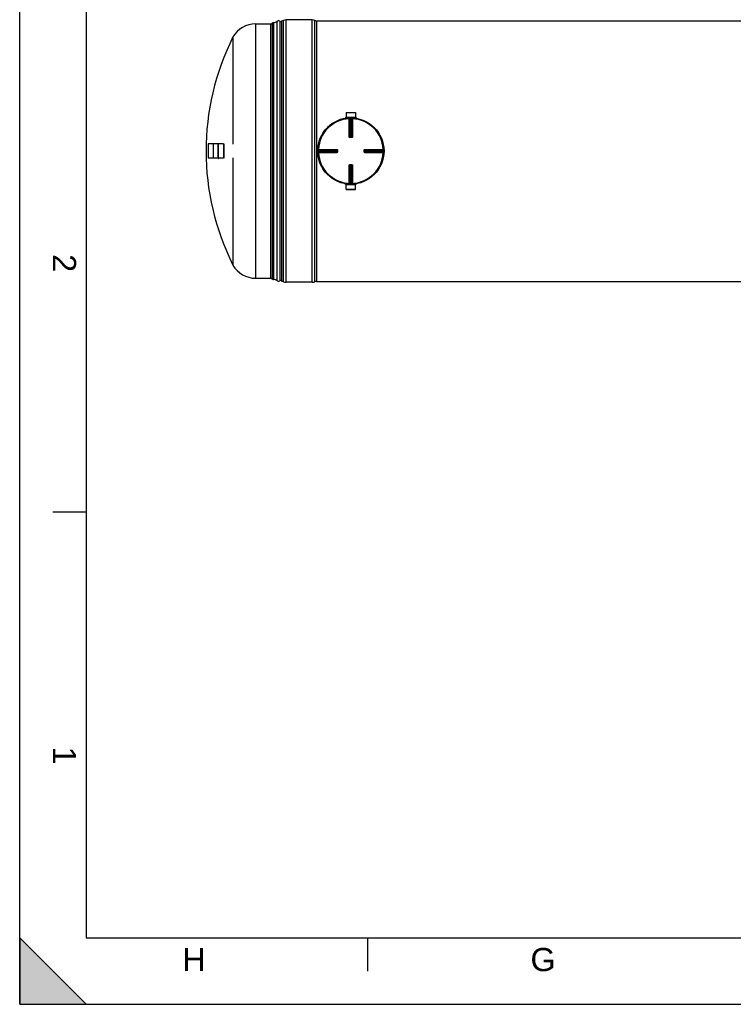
# Model space of a CAD drawing. Header units: millimetres. Extents: x 0 to 420, y 0 to 297.
# Tile 1 of 29: x 0 to 108, y 0 to 148. Entities that reach past the tile are written whole.
import ezdxf

# ---------------------------------------------------------------- set-up
doc = ezdxf.new("R2010")
doc.units = ezdxf.units.MM
doc.header["$LTSCALE"] = 23.1
doc.layers.get('0').update_dxf_attribs({"linetype": 'CONTINUOUS'})
for name, color, linetype in [('01_GLOBAL', 7, 'CONTINUOUS'), ('AXES_REF', 7, 'CONTINUOUS'), ('SURFACES', 7, 'CONTINUOUS')]:
    doc.layers.add(name, color=color, linetype=linetype)
doc.styles.add('TEXTSTYLE_2', font='arial.ttf')

# ---------------------------------------------------------------- blocks, each defined once
blk = doc.blocks.new('MARGEA3_BL0', base_point=(210.000078, 148.5))
at = {"color": 7, "linetype": 'Continuous'}
for p, q in [((0.000078, 0), (0.000078, 297)), ((10.000078, 287.000001), (10.000078, 10.000001)), ((5.000078, 74.250001), (10.000078, 74.250001)), ((10.000078, 0.000001), (0.000078, 10.000001)), ((0.000078, 10.000001), (0.000078, 0.000001)), ((10.000078, 0.000001), (0.000078, 10.000001)), ((10.000078, 10.000001), (410.000078, 10.000001)), ((52.500078, 5.000001), (52.500078, 10.000001)), ((0.000078, 0.000001), (10.000078, 0.000001)), ((0.000078, 0), (420.000078, 0))]:
    blk.add_line(p, q, dxfattribs=at)
blk.add_solid([(0.000078, 0.000001), (10.000078, 0.000001), (0.000078, 10.000001)], dxfattribs=at)
at = {"color": 7, "linetype": 'Continuous', "style": 'TEXTSTYLE_2', "oblique": 0.00001872}
for s, p in [('2', (5.000078, 113.125001)), ('1', (5.000078, 38.875001))]:
    blk.add_text(s, height=3.5, rotation=270, dxfattribs=at).set_placement(p)
for s, p in [('H', (24.500078, 5.000001)), ('G', (77.000078, 5.000001))]:
    blk.add_text(s, height=3.5, dxfattribs=at).set_placement(p)

msp = doc.modelspace()

# ---------------------------------------------------------------- linework, layer by layer
at = {"color": 7, "linetype": 'Continuous'}
for p, q in [((0, 0), (0, 297)), ((39.52, 109.01), (39.52, 148.32)), ((44.07, 148.45), (40.17, 148.45)), ((44.72, 148.32), (225.38, 148.32)), ((49.12, 133.73), (49.12, 133.67)), ((49.12, 133.73), (50.72, 133.73)), ((49.12, 133.67), (50.72, 133.67)), ((49.23, 134.47), (49.23, 133.76)), ((49.23, 134.47), (50.6, 134.47)), ((49.23, 133.76), (49.27, 133.73)), ((49.23, 133.76), (50.6, 133.76)), ((49.23, 133.67), (49.23, 133.63)), ((50.6, 133.76), (50.57, 133.73)), ((50.6, 134.47), (50.6, 133.76)), ((50.6, 133.67), (50.6, 133.63)), ((50.72, 133.73), (50.72, 133.67)), ((49.8, 130.75), (49.79, 130.75)), ((49.8, 130.75), (50.04, 130.75)), ((50.04, 130.75), (50.04, 130.75)), ((28.41, 129.75), (28.41, 127.59)), ((29.21, 127.56), (29.21, 129.78)), ((29.21, 129.78), (29.23, 129.78)), ((29.23, 127.56), (29.23, 129.78)), ((29.92, 127.56), (29.92, 129.78)), ((29.92, 129.78), (29.95, 129.78)), ((29.95, 127.56), (29.95, 129.78)), ((30.75, 129.75), (30.75, 127.59)), ((47.83, 128.8), (47.83, 128.8)), ((47.83, 128.8), (47.83, 128.79)), ((47.83, 128.79), (47.83, 128.55)), ((47.83, 128.55), (47.83, 128.54)), ((47.83, 128.54), (47.83, 128.54)), ((52, 128.79), (52, 128.8)), ((52, 128.55), (52, 128.79)), ((52, 128.54), (52, 128.55)), ((29.21, 127.56), (29.23, 127.56)), ((29.92, 127.56), (29.95, 127.56)), ((49.79, 126.59), (49.8, 126.59)), ((50.04, 126.59), (49.8, 126.59)), ((50.04, 126.59), (50.04, 126.59)), ((49.12, 123.61), (49.12, 123.66)), ((50.72, 123.66), (49.12, 123.66)), ((50.72, 123.61), (49.12, 123.61)), ((49.23, 123.67), (49.23, 123.71)), ((49.23, 123.58), (49.27, 123.61)), ((49.23, 122.86), (49.23, 123.58)), ((50.6, 123.58), (49.23, 123.58)), ((50.6, 123.58), (50.57, 123.61)), ((50.6, 123.67), (50.6, 123.71)), ((50.6, 122.86), (50.6, 123.58)), ((50.72, 123.61), (50.72, 123.66)), ((50.6, 122.86), (49.23, 122.86)), ((44.07, 108.88), (40.17, 108.88)), ((44.72, 109.01), (126.55, 109.01)), ((0, 0), (420, 0))]:
    msp.add_line(p, q, dxfattribs=at)
at = {"color": 9, "linetype": 'Continuous'}
for p, q in [((39.77, 108.96), (39.77, 148.37)), ((40.17, 108.88), (40.17, 148.45)), ((44.07, 108.88), (44.07, 148.45)), ((44.47, 108.96), (44.47, 148.37)), ((44.72, 148.32), (44.72, 109.01)), ((49.23, 133.67), (49.67, 133.67)), ((50.17, 133.67), (50.6, 133.67)), ((49.66, 133.6), (49.66, 133.54)), ((49.66, 130.82), (49.66, 133.54)), ((49.73, 130.82), (49.73, 133.54)), ((49.75, 133.54), (49.75, 130.81)), ((49.81, 133.61), (49.81, 133.54)), ((49.81, 130.75), (49.81, 133.54)), ((50.02, 133.61), (50.02, 133.54)), ((50.02, 130.75), (50.02, 133.54)), ((50.09, 130.81), (50.09, 133.54)), ((50.1, 133.54), (50.1, 130.82)), ((50.17, 133.6), (50.17, 133.54)), ((50.17, 133.54), (50.17, 130.82)), ((49.73, 130.82), (49.75, 130.81)), ((49.8, 130.69), (49.8, 130.75)), ((49.92, 130.69), (49.8, 130.69)), ((49.81, 130.81), (50.02, 130.81)), ((50.04, 130.69), (49.92, 130.69)), ((50.04, 130.69), (50.04, 130.75)), ((50.09, 130.81), (50.1, 130.82)), ((28.41, 129.75), (28.41, 127.58)), ((30.74, 129.75), (30.74, 127.58)), ((44.98, 128.92), (45.05, 128.92)), ((44.98, 128.77), (45.04, 128.77)), ((44.98, 128.56), (45.04, 128.56)), ((44.98, 128.41), (45.05, 128.42)), ((45.04, 128.77), (47.83, 128.77)), ((45.04, 128.56), (47.83, 128.56)), ((45.05, 128.92), (47.77, 128.92)), ((45.05, 128.92), (45.16, 128.92)), ((45.05, 128.86), (47.77, 128.86)), ((45.05, 128.84), (47.77, 128.84)), ((47.77, 128.5), (45.05, 128.5)), ((47.77, 128.48), (45.05, 128.48)), ((47.77, 128.42), (45.05, 128.42)), ((46.92, 128.42), (46.85, 128.42)), ((47.13, 128.42), (47.06, 128.42)), ((47.77, 128.84), (47.77, 128.86)), ((47.77, 128.77), (47.77, 128.79)), ((47.77, 128.77), (47.77, 128.56)), ((47.77, 128.56), (47.77, 128.55)), ((47.77, 128.48), (47.77, 128.5)), ((47.9, 128.79), (47.83, 128.79)), ((47.9, 128.55), (47.83, 128.55)), ((47.9, 128.79), (47.9, 128.55)), ((51.93, 128.79), (52, 128.79)), ((51.93, 128.55), (51.93, 128.79)), ((51.93, 128.55), (52, 128.55)), ((52, 128.77), (54.79, 128.77)), ((54.79, 128.56), (52, 128.56)), ((52.06, 128.92), (54.79, 128.92)), ((52.06, 128.86), (52.06, 128.84)), ((52.06, 128.86), (54.79, 128.86)), ((52.06, 128.84), (54.79, 128.84)), ((52.06, 128.77), (52.06, 128.79)), ((52.06, 128.56), (52.06, 128.77)), ((52.06, 128.56), (52.06, 128.55)), ((52.06, 128.5), (52.06, 128.48)), ((54.79, 128.5), (52.06, 128.5)), ((54.79, 128.48), (52.06, 128.48)), ((54.79, 128.42), (52.06, 128.42)), ((54.85, 128.92), (54.79, 128.92)), ((54.86, 128.77), (54.79, 128.77)), ((54.86, 128.56), (54.79, 128.56)), ((54.85, 128.41), (54.79, 128.42)), ((49.66, 123.8), (49.66, 126.52)), ((49.73, 123.8), (49.73, 126.52)), ((49.75, 126.52), (49.73, 126.52)), ((49.75, 126.52), (49.75, 123.8)), ((49.8, 126.65), (49.8, 126.59)), ((49.8, 126.65), (49.92, 126.65)), ((49.81, 126.59), (49.81, 123.79)), ((50.02, 126.52), (49.81, 126.52)), ((49.92, 126.65), (50.04, 126.65)), ((50.02, 123.79), (50.02, 126.59)), ((50.04, 126.65), (50.04, 126.59)), ((50.09, 123.8), (50.09, 126.52)), ((50.1, 126.52), (50.09, 126.52)), ((50.1, 126.52), (50.1, 123.8)), ((50.17, 126.52), (50.17, 123.8)), ((49.67, 123.67), (49.23, 123.67)), ((49.66, 123.74), (49.66, 123.8)), ((49.81, 123.73), (49.81, 123.79)), ((50.02, 123.73), (50.02, 123.79)), ((50.17, 123.74), (50.17, 123.8)), ((50.6, 123.67), (50.17, 123.67))]:
    msp.add_line(p, q, dxfattribs=at)
for points in [[(46.56, 128.42), (46.49, 128.42), (46.42, 128.42), (46.34, 128.42), (46.27, 128.42), (46.19, 128.42), (46.11, 128.42), (46.02, 128.42), (45.94, 128.42), (45.85, 128.42), (45.76, 128.42), (45.67, 128.42), (45.57, 128.42), (45.47, 128.42), (45.37, 128.42), (45.27, 128.42), (45.16, 128.42)], [(45.47, 128.92), (45.57, 128.92), (45.67, 128.92), (45.76, 128.92), (45.85, 128.92), (45.94, 128.92), (46.02, 128.92), (46.11, 128.92), (46.19, 128.92), (46.27, 128.92), (46.34, 128.92), (46.42, 128.92), (46.49, 128.92), (46.57, 128.92), (46.64, 128.92)], [(46.78, 128.42), (46.71, 128.42), (46.64, 128.42)], [(47.77, 128.42), (47.68, 128.42), (47.59, 128.42), (47.51, 128.42), (47.43, 128.42), (47.35, 128.42), (47.27, 128.42)], [(47.35, 128.92), (47.43, 128.92), (47.51, 128.92), (47.59, 128.92), (47.68, 128.92), (47.77, 128.92)]]:
    msp.add_lwpolyline(points, dxfattribs=at)
at = {"color": 7, "linetype": 'Continuous'}
msp.add_circle((49.92, 128.67), 4.94, dxfattribs=at)
for centre, radius, start, end in [((39.52, 148.97), 0.65, 270, 292.6199), ((40.17, 147.41), 1.04, 90, 112.6199), ((44.07, 147.41), 1.04, 67.3801, 90), ((44.72, 148.97), 0.65, 247.3801, 270), ((49.23, 133.67), 0.0065, 0, 90), ((50.61, 133.67), 0.0065, 90, 180), ((49.92, 128.67), 5, 97.8375, 181.2603), ((28.41, 129.75), 0.0065, 90, 180), ((30.74, 129.75), 0.0065, 0, 90), ((49.92, 128.67), 5, 358.7397, 1.2603), ((28.41, 127.59), 0.0065, 180, 270), ((30.74, 127.59), 0.0065, 270, 360), ((49.23, 123.67), 0.0065, 270, 360), ((50.61, 123.67), 0.0065, 180, 270), ((39.52, 108.36), 0.65, 67.3801, 90), ((40.17, 109.92), 1.04, 247.3801, 270), ((44.07, 109.92), 1.04, 270, 292.6199), ((44.72, 108.36), 0.65, 90, 112.6199)]:
    msp.add_arc(centre, radius, start, end, dxfattribs=at)
at = {"color": 9, "linetype": 'Continuous'}
for centre, radius, start, end in [((49.92, 128.67), 4.88, 92.9675, 177.0325), ((49.98, 128.67), 4.87, 92.7532, 92.9681), ((49.92, 128.67), 4.87, 88.764, 90), ((49.85, 128.67), 4.87, 87.0319, 87.2468), ((49.92, 128.67), 4.88, 2.9675, 87.0325), ((49.8, 130.88), 0.133, 264.1297, 267.3759), ((49.79, 130.87), 0.116, 260.8824, 264.1453), ((49.79, 133.01), 2.2, 270.2015, 270.435), ((50.05, 133.01), 2.2, 269.565, 269.7941), ((50.02, 130.82), 0.0668, 285.3408, 292.579), ((50.02, 130.82), 0.0667, 292.5652, 299.8139), ((49.91, 128.67), 4.87, 178.7642, 181.2358), ((49.92, 128.6), 4.87, 177.0319, 177.2468), ((49.92, 128.73), 4.87, 182.7532, 182.9681), ((49.92, 128.67), 4.88, 182.9675, 267.0325), ((47.77, 128.56), 0.0668, 337.421, 344.6592), ((47.77, 128.56), 0.0655, 344.6659, 348.0155), ((47.77, 128.55), 0.0692, 345.0434, 349.8287), ((47.77, 128.55), 0.0676, 349.8255, 354.4686), ((47.77, 128.56), 0.0667, 330.1861, 337.4348), ((49.92, 128.67), 4.88, 272.9675, 357.0325), ((52.12, 128.79), 0.116, 170.8824, 174.1453), ((52.06, 128.77), 0.0667, 150.1861, 157.4348), ((52.13, 128.79), 0.133, 174.1297, 177.3759), ((52.06, 128.77), 0.0668, 157.421, 164.6592), ((49.92, 128.6), 4.87, 2.7532, 2.9681), ((49.92, 128.67), 4.87, 358.7642, 1.2358), ((49.92, 128.73), 4.87, 357.0319, 357.2468), ((49.81, 126.52), 0.0667, 112.5652, 119.8139), ((49.81, 126.52), 0.0668, 105.3408, 112.579), ((49.79, 124.33), 2.2, 89.565, 89.7941), ((50.05, 124.33), 2.2, 90.2015, 90.435), ((50.04, 126.45), 0.133, 84.1297, 87.3759), ((50.04, 126.47), 0.116, 80.8824, 84.1453), ((49.98, 128.67), 4.87, 267.0319, 267.2468), ((49.92, 128.67), 4.87, 268.764, 270), ((49.85, 128.67), 4.87, 272.7532, 272.9681)]:
    msp.add_arc(centre, radius, start, end, dxfattribs=at)
for points in [[(49.66, 133.6), (49.69, 133.6), (49.73, 133.57), (49.73, 133.54)], [(49.68, 133.6), (49.71, 133.6), (49.75, 133.57), (49.75, 133.54)], [(49.81, 133.54), (49.85, 133.54), (49.88, 133.55), (49.92, 133.54)], [(50.15, 133.6), (50.12, 133.6), (50.09, 133.57), (50.09, 133.54)], [(50.17, 133.6), (50.14, 133.6), (50.1, 133.57), (50.1, 133.54)], [(49.75, 130.81), (49.75, 130.79), (49.77, 130.76), (49.8, 130.75)], [(50.1, 130.82), (50.1, 130.79), (50.07, 130.75), (50.04, 130.75)], [(50.05, 130.76), (50.07, 130.77), (50.09, 130.79), (50.09, 130.81)], [(44.98, 128.92), (44.98, 128.89), (45.02, 128.86), (45.05, 128.86)], [(44.98, 128.91), (44.98, 128.87), (45.02, 128.84), (45.05, 128.84)], [(44.98, 128.43), (44.98, 128.46), (45.02, 128.5), (45.05, 128.5)], [(44.98, 128.41), (44.98, 128.44), (45.02, 128.48), (45.05, 128.48)], [(47.77, 128.86), (47.8, 128.86), (47.83, 128.83), (47.83, 128.8)], [(47.77, 128.84), (47.8, 128.84), (47.83, 128.81), (47.83, 128.79)], [(47.83, 128.53), (47.83, 128.5), (47.8, 128.48), (47.77, 128.48)], [(47.83, 128.53), (47.82, 128.51), (47.79, 128.5), (47.77, 128.5)], [(52.06, 128.5), (52.04, 128.5), (52, 128.52), (52, 128.55)], [(52.06, 128.48), (52.03, 128.48), (52, 128.51), (52, 128.54)], [(52.01, 128.81), (52.02, 128.82), (52.04, 128.84), (52.06, 128.84)], [(54.85, 128.92), (54.85, 128.89), (54.82, 128.86), (54.79, 128.86)], [(54.85, 128.91), (54.85, 128.87), (54.82, 128.84), (54.79, 128.84)], [(54.85, 128.43), (54.85, 128.46), (54.82, 128.5), (54.79, 128.5)], [(54.85, 128.41), (54.85, 128.44), (54.82, 128.48), (54.79, 128.48)], [(49.73, 126.52), (49.73, 126.55), (49.76, 126.58), (49.79, 126.59)], [(49.78, 126.58), (49.76, 126.57), (49.75, 126.54), (49.75, 126.52)], [(50.09, 126.52), (50.09, 126.55), (50.06, 126.58), (50.03, 126.59)], [(49.66, 123.74), (49.69, 123.73), (49.73, 123.77), (49.73, 123.8)], [(49.68, 123.73), (49.71, 123.73), (49.75, 123.77), (49.75, 123.8)], [(50.02, 123.79), (49.99, 123.79), (49.95, 123.79), (49.92, 123.79)], [(50.15, 123.73), (50.12, 123.73), (50.09, 123.77), (50.09, 123.8)], [(50.17, 123.74), (50.14, 123.73), (50.1, 123.77), (50.1, 123.8)]]:
    msp.add_open_spline(points, degree=3, dxfattribs=at)
for points, knots in [([(49.73, 133.54), (49.73, 133.54), (49.71, 133.54), (49.68, 133.54), (49.66, 133.54)], [0, 0, 0, 0, 0.109199, 1, 1, 1, 1]), ([(49.75, 133.54), (49.75, 133.54), (49.77, 133.54), (49.78, 133.54), (49.79, 133.54)], [0, 0, 0, 0, 0.258917, 1, 1, 1, 1]), ([(50.02, 133.54), (50.03, 133.54), (50.04, 133.54), (50.08, 133.54), (50.07, 133.54), (50.06, 133.54)], [0, 0, 0, 0, 0.700251, 0.885328, 1, 1, 1, 1]), ([(50.17, 133.54), (50.16, 133.54), (50.14, 133.54), (50.12, 133.54), (50.1, 133.54)], [0, 0, 0, 0, 0.353705, 1, 1, 1, 1]), ([(49.66, 130.82), (49.67, 130.82), (49.69, 130.82), (49.72, 130.82), (49.73, 130.82)], [0, 0, 0, 0, 0.353802, 1, 1, 1, 1]), ([(49.8, 130.69), (49.76, 130.69), (49.69, 130.71), (49.66, 130.78), (49.66, 130.82)], [0, 0, 0, 0, 0.501179, 1, 1, 1, 1]), ([(49.78, 130.75), (49.77, 130.75), (49.74, 130.76), (49.75, 130.79), (49.75, 130.79)], [0, 0, 0, 0, 0.491684, 1, 1, 1, 1]), ([(49.75, 130.81), (49.75, 130.81), (49.77, 130.81), (49.78, 130.81), (49.8, 130.81)], [0, 0, 0, 0, 0.107688, 1, 1, 1, 1]), ([(50.17, 130.82), (50.17, 130.78), (50.14, 130.71), (50.07, 130.69), (50.04, 130.69)], [0, 0, 0, 0, 0.499867, 1, 1, 1, 1]), ([(50.09, 130.81), (50.08, 130.81), (50.07, 130.81), (50.05, 130.81), (50.04, 130.81)], [0, 0, 0, 0, 0.107674, 1, 1, 1, 1]), ([(50.17, 130.82), (50.16, 130.82), (50.14, 130.82), (50.12, 130.82), (50.1, 130.82)], [0, 0, 0, 0, 0.353802, 1, 1, 1, 1]), ([(45.04, 128.77), (45.04, 128.79), (45.04, 128.79), (45.05, 128.83), (45.05, 128.82), (45.05, 128.82)], [0, 0, 0, 0, 0.700251, 0.885328, 1, 1, 1, 1]), ([(45.05, 128.5), (45.05, 128.5), (45.04, 128.52), (45.04, 128.53), (45.04, 128.54)], [0, 0, 0, 0, 0.258917, 1, 1, 1, 1]), ([(45.05, 128.92), (45.05, 128.91), (45.05, 128.89), (45.05, 128.87), (45.05, 128.86)], [0, 0, 0, 0, 0.353705, 1, 1, 1, 1]), ([(45.05, 128.48), (45.05, 128.48), (45.05, 128.46), (45.05, 128.44), (45.05, 128.42)], [0, 0, 0, 0, 0.109199, 1, 1, 1, 1]), ([(47.77, 128.92), (47.77, 128.91), (47.77, 128.89), (47.77, 128.87), (47.77, 128.86)], [0, 0, 0, 0, 0.353799, 1, 1, 1, 1]), ([(47.77, 128.92), (47.8, 128.92), (47.87, 128.89), (47.9, 128.82), (47.9, 128.79)], [0, 0, 0, 0, 0.499925, 1, 1, 1, 1]), ([(47.77, 128.79), (47.77, 128.8), (47.77, 128.8), (47.77, 128.82), (47.77, 128.81), (47.77, 128.81)], [0, 0, 0, 0, 0.693585, 0.792877, 1, 1, 1, 1]), ([(47.9, 128.55), (47.9, 128.51), (47.87, 128.44), (47.8, 128.42), (47.77, 128.42)], [0, 0, 0, 0, 0.500075, 1, 1, 1, 1]), ([(47.77, 128.55), (47.77, 128.54), (47.77, 128.53), (47.77, 128.52), (47.77, 128.53), (47.77, 128.53)], [0, 0, 0, 0, 0.693616, 0.794058, 1, 1, 1, 1]), ([(47.77, 128.42), (47.77, 128.42), (47.77, 128.45), (47.77, 128.47), (47.77, 128.48)], [0, 0, 0, 0, 0.353802, 1, 1, 1, 1]), ([(51.93, 128.79), (51.93, 128.82), (51.96, 128.89), (52.03, 128.92), (52.06, 128.92)], [0, 0, 0, 0, 0.501179, 1, 1, 1, 1]), ([(52.06, 128.42), (52.03, 128.42), (51.96, 128.44), (51.93, 128.51), (51.93, 128.55)], [0, 0, 0, 0, 0.499867, 1, 1, 1, 1]), ([(52, 128.81), (52, 128.82), (52.01, 128.85), (52.03, 128.84), (52.04, 128.83)], [0, 0, 0, 0, 0.491684, 1, 1, 1, 1]), ([(52.06, 128.92), (52.06, 128.91), (52.06, 128.89), (52.07, 128.87), (52.06, 128.86)], [0, 0, 0, 0, 0.353802, 1, 1, 1, 1]), ([(52.06, 128.79), (52.06, 128.8), (52.06, 128.8), (52.06, 128.82), (52.06, 128.81), (52.06, 128.81)], [0, 0, 0, 0, 0.693616, 0.794058, 1, 1, 1, 1]), ([(52.06, 128.55), (52.06, 128.54), (52.06, 128.53), (52.06, 128.52), (52.06, 128.53), (52.06, 128.53)], [0, 0, 0, 0, 0.693585, 0.792877, 1, 1, 1, 1]), ([(52.06, 128.42), (52.06, 128.42), (52.06, 128.45), (52.07, 128.47), (52.06, 128.48)], [0, 0, 0, 0, 0.353802, 1, 1, 1, 1]), ([(54.79, 128.86), (54.79, 128.86), (54.79, 128.88), (54.79, 128.9), (54.79, 128.92)], [0, 0, 0, 0, 0.109199, 1, 1, 1, 1]), ([(54.79, 128.84), (54.79, 128.83), (54.79, 128.82), (54.79, 128.8), (54.79, 128.79)], [0, 0, 0, 0, 0.258917, 1, 1, 1, 1]), ([(54.79, 128.56), (54.79, 128.55), (54.79, 128.54), (54.79, 128.51), (54.79, 128.52), (54.79, 128.52)], [0, 0, 0, 0, 0.700251, 0.885328, 1, 1, 1, 1]), ([(54.79, 128.42), (54.79, 128.42), (54.79, 128.45), (54.79, 128.47), (54.79, 128.48)], [0, 0, 0, 0, 0.353705, 1, 1, 1, 1]), ([(49.66, 126.52), (49.66, 126.55), (49.69, 126.62), (49.76, 126.65), (49.8, 126.65)], [0, 0, 0, 0, 0.499867, 1, 1, 1, 1]), ([(49.66, 126.52), (49.67, 126.52), (49.69, 126.52), (49.72, 126.52), (49.73, 126.52)], [0, 0, 0, 0, 0.353802, 1, 1, 1, 1]), ([(49.75, 126.52), (49.75, 126.52), (49.77, 126.52), (49.78, 126.52), (49.8, 126.52)], [0, 0, 0, 0, 0.107674, 1, 1, 1, 1]), ([(50.04, 126.65), (50.07, 126.65), (50.14, 126.62), (50.17, 126.55), (50.17, 126.52)], [0, 0, 0, 0, 0.501179, 1, 1, 1, 1]), ([(50.09, 126.52), (50.08, 126.52), (50.07, 126.52), (50.05, 126.52), (50.04, 126.52)], [0, 0, 0, 0, 0.107688, 1, 1, 1, 1]), ([(50.06, 126.58), (50.07, 126.58), (50.09, 126.58), (50.09, 126.55), (50.08, 126.54)], [0, 0, 0, 0, 0.491684, 1, 1, 1, 1]), ([(50.17, 126.52), (50.16, 126.52), (50.14, 126.52), (50.12, 126.52), (50.1, 126.52)], [0, 0, 0, 0, 0.353802, 1, 1, 1, 1]), ([(49.66, 123.8), (49.67, 123.8), (49.69, 123.8), (49.72, 123.8), (49.73, 123.8)], [0, 0, 0, 0, 0.353705, 1, 1, 1, 1]), ([(49.81, 123.79), (49.8, 123.79), (49.79, 123.79), (49.76, 123.8), (49.77, 123.8), (49.77, 123.8)], [0, 0, 0, 0, 0.700251, 0.885328, 1, 1, 1, 1]), ([(50.09, 123.8), (50.08, 123.8), (50.07, 123.8), (50.05, 123.8), (50.04, 123.8)], [0, 0, 0, 0, 0.258917, 1, 1, 1, 1]), ([(50.1, 123.8), (50.11, 123.8), (50.13, 123.8), (50.15, 123.8), (50.17, 123.8)], [0, 0, 0, 0, 0.109199, 1, 1, 1, 1])]:
    msp.add_open_spline(points, degree=3, knots=knots, dxfattribs=at)
at = {"layer": '01_GLOBAL', "color": 7, "linetype": 'Continuous'}
msp.add_circle((49.92, 128.67), 5, dxfattribs=at)
at = {"layer": 'AXES_REF', "color": 7, "linetype": 'Continuous'}
for p, q in [((49.23, 134.47), (49.23, 134.49)), ((49.23, 134.49), (50.6, 134.49)), ((50.6, 134.47), (50.6, 134.49)), ((29.21, 129.75), (28.41, 129.75)), ((29.92, 129.75), (29.23, 129.75)), ((30.74, 129.75), (29.95, 129.75)), ((29.21, 127.58), (28.41, 127.58)), ((29.92, 127.58), (29.23, 127.58)), ((30.74, 127.58), (29.95, 127.58)), ((49.23, 122.86), (49.23, 122.85)), ((49.23, 122.85), (50.6, 122.85)), ((50.6, 122.86), (50.6, 122.85))]:
    msp.add_line(p, q, dxfattribs=at)
at = {"layer": 'SURFACES', "color": 9, "linetype": 'Continuous'}
for p, q in [((35.56, 147.84), (35.56, 109.49)), ((37.79, 147.84), (37.79, 109.49)), ((38.06, 147.96), (38.06, 109.38)), ((38.75, 148.2), (38.75, 109.14)), ((39.2, 148.25), (39.2, 109.09))]:
    msp.add_line(p, q, dxfattribs=at)
at = {"layer": 'SURFACES', "color": 7, "linetype": 'Continuous'}
for p, q in [((35.56, 147.84), (37.79, 147.84)), ((38.27, 148.04), (38.27, 109.3)), ((32.15, 145.88), (32.15, 129.71)), ((32.15, 127.63), (32.15, 111.46)), ((35.56, 109.49), (37.79, 109.49))]:
    msp.add_line(p, q, dxfattribs=at)
for centre, radius, start, end in [((35.56, 143.9), 3.94, 89.9924, 149.9682), ((37.79, 148.23), 0.39, 270, 315.573), ((38.25, 147.78), 0.26, 85.5608, 135.573), ((38.32, 148.69), 0.65, 265.4174, 269.6742), ((38.32, 148.69), 0.65, 269.6437, 311.6516), ((39.01, 147.91), 0.39, 61.045, 131.6401), ((39.52, 148.82), 0.65, 241.045, 270.0002), ((66.54, 128.67), 38.45, 153.4179, 206.5821), ((35.56, 113.43), 3.94, 210.0318, 270.0076), ((37.79, 109.1), 0.39, 44.427, 90), ((38.25, 109.56), 0.26, 224.427, 274.4392), ((38.32, 108.65), 0.65, 90.3258, 94.5826), ((38.32, 108.65), 0.65, 48.3484, 90.3563), ((39.01, 109.43), 0.39, 228.3599, 298.955), ((39.52, 108.52), 0.65, 89.9998, 118.955)]:
    msp.add_arc(centre, radius, start, end, dxfattribs=at)

# ---------------------------------------------------------------- block references
at = {"color": 7, "linetype": 'Continuous'}
msp.add_blockref('MARGEA3_BL0', (210, 148.5), dxfattribs=at)

doc.saveas('drawing.dxf')
